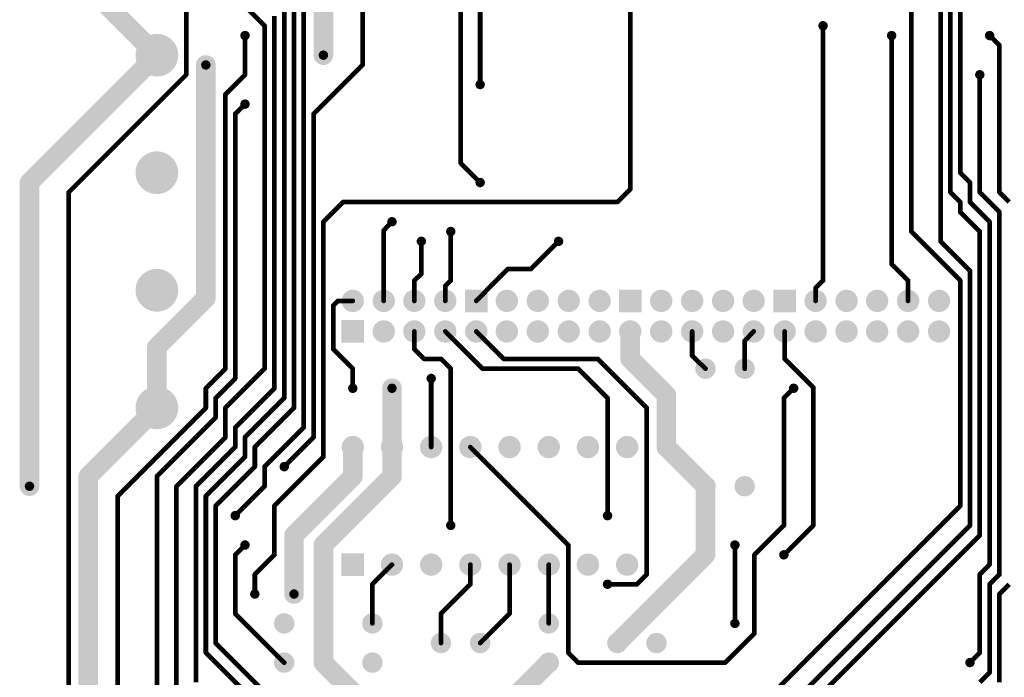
# Model space of a CAD drawing. Extents: x 0.24 to 7.39, y 0.21 to 4.62.
# Tile 2 of 11: x 0.3 to 2.81, y 1.18 to 2.86. Entities that reach past the tile are written whole.
import ezdxf

# ---------------------------------------------------------------- set-up
doc = ezdxf.new("R2010")
doc.units = 0

msp = doc.modelspace()

# ---------------------------------------------------------------- linework, layer by layer
at = {"layer": 'BOT'}
for points, const_width in [([(1.471, 2.696), (1.471, 3.346)], 0.012), ([(2.671, 3.296), (2.671, 2.421)], 0.012), ([(2.696, 3.271), (2.696, 2.471)], 0.012), ([(1.021, 1.821), (1.021, 3.246)], 0.012), ([(1.071, 3.196), (1.071, 2.771)], 0.05), ([(1.171, 2.746), (1.171, 3.158)], 0.012), ([(0.321, 3.096), (0.646, 2.771)], 0.05), ([(0.721, 2.721), (0.721, 3.121)], 0.012), ([(1.854, 2.429), (1.854, 3.046)], 0.012), ([(0.921, 2.846), (0.771, 2.996)], 0.012), ([(2.571, 2.996), (2.571, 2.321)], 0.012), ([(2.571, 2.996), (2.571, 2.321)], 0.012), ([(1.421, 2.496), (1.421, 2.971)], 0.012), ([(0.996, 2.921), (0.996, 1.871)], 0.012), ([(0.971, 2.896), (0.971, 1.896)], 0.012), ([(2.646, 2.296), (2.646, 2.896)], 0.012), ([(0.946, 2.871), (0.946, 1.921)], 0.012), ([(0.921, 1.971), (0.921, 2.846)], 0.012), ([(2.346, 2.196), (2.346, 2.846)], 0.012), ([(0.871, 2.821), (0.871, 2.721)], 0.012), ([(2.521, 2.238), (2.521, 2.821)], 0.012), ([(2.796, 2.796), (2.771, 2.821)], 0.012), ([(0.321, 2.446), (0.646, 2.771)], 0.05), ([(2.796, 2.421), (2.796, 2.796)], 0.012), ([(0.771, 2.746), (0.771, 2.151)], 0.05), ([(1.046, 2.621), (1.171, 2.746)], 0.012), ([(0.421, 2.421), (0.721, 2.721)], 0.012), ([(0.871, 2.721), (0.821, 2.671)], 0.012), ([(2.746, 2.421), (2.746, 2.721)], 0.012), ([(0.821, 2.671), (0.821, 1.971)], 0.012), ([(0.846, 2.621), (0.871, 2.646)], 0.012), ([(0.846, 1.946), (0.846, 2.621)], 0.012), ([(1.046, 1.796), (1.046, 2.621)], 0.012), ([(1.471, 2.446), (1.421, 2.496)], 0.012), ([(0.321, 1.671), (0.321, 2.446)], 0.05), ([(2.696, 2.471), (2.721, 2.446)], 0.012), ([(2.721, 2.446), (2.721, 2.396)], 0.012), ([(0.421, 0.646), (0.421, 2.421)], 0.012), ([(1.821, 2.396), (1.854, 2.429)], 0.012), ([(2.671, 2.421), (2.696, 2.396)], 0.012), ([(2.796, 2.371), (2.746, 2.421)], 0.012), ([(2.821, 2.396), (2.796, 2.421)], 0.012), ([(1.071, 2.346), (1.121, 2.396)], 0.012), ([(1.121, 2.396), (1.821, 2.396)], 0.012), ([(2.696, 2.396), (2.696, 2.371)], 0.012), ([(2.721, 2.396), (2.771, 2.346)], 0.012), ([(2.696, 2.371), (2.746, 2.321)], 0.012), ([(2.796, 1.446), (2.796, 2.371)], 0.012), ([(1.071, 1.746), (1.071, 2.346)], 0.012), ([(1.225, 2.324), (1.246, 2.346)], 0.012), ([(2.771, 2.346), (2.771, 1.471)], 0.012), ([(1.225, 2.144), (1.225, 2.324)], 0.012), ([(1.396, 2.196), (1.396, 2.321)], 0.012), ([(2.571, 2.321), (2.696, 2.196)], 0.012), ([(2.571, 2.321), (2.696, 2.196)], 0.012), ([(2.746, 2.321), (2.746, 1.546)], 0.012), ([(1.321, 2.296), (1.321, 2.213)], 0.012), ([(1.6, 2.225), (1.671, 2.296)], 0.012), ([(2.721, 2.221), (2.646, 2.296)], 0.012), ([(2.563, 2.196), (2.521, 2.238)], 0.012), ([(1.321, 2.213), (1.303, 2.196)], 0.012), ([(1.461, 2.144), (1.541, 2.225)], 0.012), ([(1.541, 2.225), (1.6, 2.225)], 0.012), ([(2.721, 1.571), (2.721, 2.221)], 0.012), ([(1.303, 2.196), (1.303, 2.144)], 0.012), ([(1.382, 2.182), (1.396, 2.196)], 0.012), ([(1.382, 2.144), (1.382, 2.182)], 0.012), ([(2.327, 2.177), (2.346, 2.196)], 0.012), ([(2.563, 2.144), (2.563, 2.196)], 0.012), ([(2.696, 2.196), (2.696, 1.621)], 0.012), ([(2.696, 2.196), (2.696, 1.621)], 0.012), ([(0.771, 2.151), (0.646, 2.026)], 0.05), ([(2.327, 2.144), (2.327, 2.177)], 0.012), ([(1.096, 2.132), (1.108, 2.144)], 0.012), ([(1.096, 2.021), (1.096, 2.132)], 0.012), ([(1.108, 2.144), (1.146, 2.144)], 0.012), ([(1.854, 2.066), (1.854, 1.996)], 0.05), ([(1.303, 2.021), (1.303, 2.066)], 0.012), ([(1.477, 1.971), (1.382, 2.066)], 0.012), ([(1.531, 1.996), (1.461, 2.066)], 0.012), ([(2.012, 2.004), (2.012, 2.066)], 0.012), ([(2.146, 2.042), (2.169, 2.066)], 0.012), ([(2.248, 2.066), (2.248, 1.996)], 0.012), ([(0.646, 2.026), (0.646, 1.871)], 0.05), ([(2.146, 1.971), (2.146, 2.042)], 0.012), ([(1.146, 1.971), (1.096, 2.021)], 0.012), ([(1.328, 1.996), (1.303, 2.021)], 0.012), ([(1.854, 1.996), (1.946, 1.904)], 0.05), ([(1.371, 1.996), (1.328, 1.996)], 0.012), ([(1.396, 1.971), (1.371, 1.996)], 0.012), ([(1.771, 1.996), (1.531, 1.996)], 0.012), ([(1.896, 1.871), (1.771, 1.996)], 0.012), ([(2.046, 1.971), (2.012, 2.004)], 0.012), ([(2.248, 1.996), (2.321, 1.923)], 0.012), ([(0.821, 1.971), (0.771, 1.921)], 0.012), ([(0.821, 1.871), (0.921, 1.971)], 0.012), ([(1.146, 1.921), (1.146, 1.971)], 0.012), ([(1.396, 1.571), (1.396, 1.971)], 0.012), ([(1.721, 1.971), (1.477, 1.971)], 0.012), ([(1.796, 1.896), (1.721, 1.971)], 0.012), ([(0.796, 1.896), (0.846, 1.946)], 0.012), ([(1.246, 1.771), (1.246, 1.921)], 0.05), ([(1.346, 1.946), (1.346, 1.771)], 0.012), ([(0.771, 1.921), (0.771, 1.871)], 0.012), ([(0.946, 1.921), (0.846, 1.821)], 0.012), ([(1.946, 1.904), (1.946, 1.771)], 0.05), ([(2.271, 1.921), (2.246, 1.896)], 0.012), ([(2.321, 1.923), (2.321, 1.571)], 0.012), ([(0.646, 1.871), (0.471, 1.696)], 0.05), ([(0.796, 1.846), (0.796, 1.896)], 0.012), ([(0.971, 1.896), (0.871, 1.796)], 0.012), ([(1.796, 1.596), (1.796, 1.896)], 0.012), ([(2.246, 1.896), (2.246, 1.571)], 0.012), ([(0.771, 1.871), (0.546, 1.646)], 0.012), ([(0.821, 1.796), (0.821, 1.871)], 0.012), ([(0.996, 1.871), (0.896, 1.771)], 0.012), ([(1.896, 1.446), (1.896, 1.871)], 0.012), ([(0.646, 1.696), (0.796, 1.846)], 0.012), ([(0.846, 1.821), (0.846, 1.771)], 0.012), ([(0.921, 1.721), (1.021, 1.821)], 0.012), ([(0.696, 1.671), (0.821, 1.796)], 0.012), ([(0.871, 1.796), (0.871, 1.746)], 0.012), ([(0.971, 1.721), (1.046, 1.796)], 0.012), ([(1.146, 1.696), (1.146, 1.771)], 0.05), ([(1.246, 1.771), (1.246, 1.696)], 0.05), ([(1.946, 1.771), (2.046, 1.671)], 0.05), ([(0.846, 1.771), (0.746, 1.671)], 0.012), ([(0.896, 1.771), (0.896, 1.721)], 0.012), ([(1.696, 1.521), (1.446, 1.771)], 0.012), ([(0.871, 1.746), (0.771, 1.646)], 0.012), ([(0.946, 1.621), (1.071, 1.746)], 0.012), ([(0.471, 1.696), (0.471, 0.571)], 0.05), ([(0.896, 1.721), (0.796, 1.621)], 0.012), ([(0.921, 1.671), (0.921, 1.721)], 0.012), ([(0.996, 1.546), (1.146, 1.696)], 0.05), ([(1.246, 1.696), (1.071, 1.521)], 0.05), ([(0.646, 1.071), (0.646, 1.696)], 0.012), ([(2.046, 1.496), (2.046, 1.671)], 0.05), ([(0.696, 0.346), (0.696, 1.671)], 0.012), ([(0.746, 1.671), (0.746, 1.171)], 0.012), ([(0.846, 1.596), (0.921, 1.671)], 0.012), ([(0.546, 1.646), (0.546, 1.071)], 0.012), ([(0.771, 1.646), (0.771, 1.246)], 0.012), ([(0.796, 1.621), (0.796, 1.271)], 0.012), ([(0.946, 1.496), (0.946, 1.621)], 0.012), ([(2.696, 1.621), (2.146, 1.071)], 0.012), ([(2.696, 1.621), (2.146, 1.071)], 0.012), ([(0.996, 1.396), (0.996, 1.546)], 0.05), ([(2.246, 1.571), (2.171, 1.496)], 0.012), ([(2.321, 1.571), (2.246, 1.496)], 0.012), ([(2.271, 1.121), (2.721, 1.571)], 0.012), ([(1.071, 1.521), (1.071, 1.221)], 0.05), ([(2.746, 1.546), (2.296, 1.096)], 0.012), ([(0.846, 1.496), (0.871, 1.521)], 0.012), ([(1.696, 1.246), (1.696, 1.521)], 0.012), ([(1.821, 1.271), (2.046, 1.496)], 0.05), ([(2.121, 1.321), (2.121, 1.521)], 0.012), ([(0.846, 1.346), (0.846, 1.496)], 0.012), ([(0.896, 1.446), (0.946, 1.496)], 0.012), ([(2.171, 1.496), (2.171, 1.296)], 0.012), ([(1.196, 1.421), (1.246, 1.471)], 0.012), ([(1.446, 1.471), (1.446, 1.421)], 0.012), ([(1.546, 1.346), (1.546, 1.471)], 0.012), ([(1.646, 1.321), (1.646, 1.471)], 0.012), ([(2.771, 1.471), (2.746, 1.446)], 0.012), ([(0.896, 1.396), (0.896, 1.446)], 0.012), ([(1.871, 1.421), (1.896, 1.446)], 0.012), ([(2.746, 1.446), (2.746, 1.246)], 0.012), ([(2.771, 1.421), (2.796, 1.446)], 0.012), ([(1.196, 1.321), (1.196, 1.421)], 0.012), ([(1.446, 1.421), (1.371, 1.346)], 0.012), ([(1.796, 1.421), (1.871, 1.421)], 0.012), ([(2.771, 1.196), (2.771, 1.421)], 0.012), ([(2.796, 1.396), (2.821, 1.421)], 0.012), ([(2.796, 1.171), (2.796, 1.396)], 0.012), ([(0.971, 1.221), (0.846, 1.346)], 0.012), ([(1.371, 1.346), (1.371, 1.271)], 0.012), ([(1.471, 1.271), (1.546, 1.346)], 0.012), ([(2.171, 1.296), (2.096, 1.221)], 0.012), ([(0.796, 1.271), (0.921, 1.146)], 0.012), ([(0.771, 1.246), (0.896, 1.121)], 0.012), ([(1.071, 1.221), (1.146, 1.146)], 0.05), ([(1.571, 1.146), (1.646, 1.221)], 0.05), ([(1.721, 1.221), (1.696, 1.246)], 0.012), ([(2.746, 1.246), (2.721, 1.221)], 0.012), ([(2.096, 1.221), (1.721, 1.221)], 0.012), ([(2.746, 1.171), (2.771, 1.196)], 0.012)]:
    msp.add_lwpolyline(points, dxfattribs=dict(at, const_width=const_width))
for points, const_width in [([(0.918, 2.846, 1), (0.924, 2.846, 1)], 0.006), ([(0.918, 2.846, 1), (0.924, 2.846, 1)], 0.006), ([(2.34, 2.846, 1), (2.352, 2.846, 1)], 0.012), ([(2.343, 2.846, 1), (2.349, 2.846, 1)], 0.006), ([(0.619, 2.771, 1), (0.673, 2.771, 1)], 0.055), ([(0.865, 2.821, 1), (0.877, 2.821, 1)], 0.012), ([(0.868, 2.821, 1), (0.874, 2.821, 1)], 0.006), ([(2.515, 2.821, 1), (2.527, 2.821, 1)], 0.012), ([(2.518, 2.821, 1), (2.524, 2.821, 1)], 0.006), ([(2.765, 2.821, 1), (2.777, 2.821, 1)], 0.012), ([(2.768, 2.821, 1), (2.774, 2.821, 1)], 0.006), ([(0.6335, 2.771, 1), (0.6585, 2.771, 1)], 0.025), ([(0.6335, 2.771, 1), (0.6585, 2.771, 1)], 0.025), ([(1.0585, 2.771, 1), (1.0835, 2.771, 1)], 0.025), ([(2.793, 2.796, 1), (2.799, 2.796, 1)], 0.006), ([(2.793, 2.796, 1), (2.799, 2.796, 1)], 0.006), ([(0.7585, 2.746, 1), (0.7835, 2.746, 1)], 0.025), ([(1.065, 2.771, 1), (1.077, 2.771, 1)], 0.012), ([(0.765, 2.746, 1), (0.777, 2.746, 1)], 0.012), ([(1.168, 2.746, 1), (1.174, 2.746, 1)], 0.006), ([(1.168, 2.746, 1), (1.174, 2.746, 1)], 0.006), ([(0.718, 2.721, 1), (0.724, 2.721, 1)], 0.006), ([(0.718, 2.721, 1), (0.724, 2.721, 1)], 0.006), ([(0.868, 2.721, 1), (0.874, 2.721, 1)], 0.006), ([(0.868, 2.721, 1), (0.874, 2.721, 1)], 0.006), ([(2.74, 2.721, 1), (2.752, 2.721, 1)], 0.012), ([(2.743, 2.721, 1), (2.749, 2.721, 1)], 0.006), ([(1.465, 2.696, 1), (1.477, 2.696, 1)], 0.012), ([(1.468, 2.696, 1), (1.474, 2.696, 1)], 0.006), ([(0.818, 2.671, 1), (0.824, 2.671, 1)], 0.006), ([(0.818, 2.671, 1), (0.824, 2.671, 1)], 0.006), ([(0.865, 2.646, 1), (0.877, 2.646, 1)], 0.012), ([(0.868, 2.646, 1), (0.874, 2.646, 1)], 0.006), ([(0.843, 2.621, 1), (0.849, 2.621, 1)], 0.006), ([(0.843, 2.621, 1), (0.849, 2.621, 1)], 0.006), ([(1.043, 2.621, 1), (1.049, 2.621, 1)], 0.006), ([(1.043, 2.621, 1), (1.049, 2.621, 1)], 0.006), ([(0.619, 2.471, 1), (0.673, 2.471, 1)], 0.055), ([(1.418, 2.496, 1), (1.424, 2.496, 1)], 0.006), ([(1.418, 2.496, 1), (1.424, 2.496, 1)], 0.006), ([(0.3085, 2.446, 1), (0.3335, 2.446, 1)], 0.025), ([(0.3085, 2.446, 1), (0.3335, 2.446, 1)], 0.025), ([(2.693, 2.471, 1), (2.699, 2.471, 1)], 0.006), ([(2.693, 2.471, 1), (2.699, 2.471, 1)], 0.006), ([(1.465, 2.446, 1), (1.477, 2.446, 1)], 0.012), ([(1.468, 2.446, 1), (1.474, 2.446, 1)], 0.006), ([(2.718, 2.446, 1), (2.724, 2.446, 1)], 0.006), ([(2.718, 2.446, 1), (2.724, 2.446, 1)], 0.006), ([(0.418, 2.421, 1), (0.424, 2.421, 1)], 0.006), ([(0.418, 2.421, 1), (0.424, 2.421, 1)], 0.006), ([(1.851, 2.429, 1), (1.857, 2.429, 1)], 0.006), ([(1.851, 2.429, 1), (1.857, 2.429, 1)], 0.006), ([(2.668, 2.421, 1), (2.674, 2.421, 1)], 0.006), ([(2.668, 2.421, 1), (2.674, 2.421, 1)], 0.006), ([(2.743, 2.421, 1), (2.749, 2.421, 1)], 0.006), ([(2.743, 2.421, 1), (2.749, 2.421, 1)], 0.006), ([(2.793, 2.421, 1), (2.799, 2.421, 1)], 0.006), ([(2.793, 2.421, 1), (2.799, 2.421, 1)], 0.006), ([(1.118, 2.396, 1), (1.124, 2.396, 1)], 0.006), ([(1.118, 2.396, 1), (1.124, 2.396, 1)], 0.006), ([(1.818, 2.396, 1), (1.824, 2.396, 1)], 0.006), ([(1.818, 2.396, 1), (1.824, 2.396, 1)], 0.006), ([(2.693, 2.396, 1), (2.699, 2.396, 1)], 0.006), ([(2.693, 2.396, 1), (2.699, 2.396, 1)], 0.006), ([(2.718, 2.396, 1), (2.724, 2.396, 1)], 0.006), ([(2.718, 2.396, 1), (2.724, 2.396, 1)], 0.006), ([(2.693, 2.371, 1), (2.699, 2.371, 1)], 0.006), ([(2.693, 2.371, 1), (2.699, 2.371, 1)], 0.006), ([(2.793, 2.371, 1), (2.799, 2.371, 1)], 0.006), ([(2.793, 2.371, 1), (2.799, 2.371, 1)], 0.006), ([(1.068, 2.346, 1), (1.074, 2.346, 1)], 0.006), ([(1.068, 2.346, 1), (1.074, 2.346, 1)], 0.006), ([(1.24, 2.346, 1), (1.252, 2.346, 1)], 0.012), ([(1.243, 2.346, 1), (1.249, 2.346, 1)], 0.006), ([(2.768, 2.346, 1), (2.774, 2.346, 1)], 0.006), ([(2.768, 2.346, 1), (2.774, 2.346, 1)], 0.006), ([(1.222, 2.324, 1), (1.228, 2.324, 1)], 0.006), ([(1.222, 2.324, 1), (1.228, 2.324, 1)], 0.006), ([(1.39, 2.321, 1), (1.402, 2.321, 1)], 0.012), ([(1.393, 2.321, 1), (1.399, 2.321, 1)], 0.006), ([(2.568, 2.321, 1), (2.574, 2.321, 1)], 0.006), ([(2.568, 2.321, 1), (2.574, 2.321, 1)], 0.006), ([(2.568, 2.321, 1), (2.574, 2.321, 1)], 0.006), ([(2.568, 2.321, 1), (2.574, 2.321, 1)], 0.006), ([(2.743, 2.321, 1), (2.749, 2.321, 1)], 0.006), ([(2.743, 2.321, 1), (2.749, 2.321, 1)], 0.006), ([(1.315, 2.296, 1), (1.327, 2.296, 1)], 0.012), ([(1.318, 2.296, 1), (1.324, 2.296, 1)], 0.006), ([(1.665, 2.296, 1), (1.677, 2.296, 1)], 0.012), ([(1.668, 2.296, 1), (1.674, 2.296, 1)], 0.006), ([(2.643, 2.296, 1), (2.649, 2.296, 1)], 0.006), ([(2.643, 2.296, 1), (2.649, 2.296, 1)], 0.006), ([(2.518, 2.238, 1), (2.524, 2.238, 1)], 0.006), ([(2.518, 2.238, 1), (2.524, 2.238, 1)], 0.006), ([(0.619, 2.171, 1), (0.673, 2.171, 1)], 0.055), ([(1.318, 2.213, 1), (1.324, 2.213, 1)], 0.006), ([(1.318, 2.213, 1), (1.324, 2.213, 1)], 0.006), ([(1.538, 2.225, 1), (1.544, 2.225, 1)], 0.006), ([(1.538, 2.225, 1), (1.544, 2.225, 1)], 0.006), ([(1.597, 2.225, 1), (1.603, 2.225, 1)], 0.006), ([(1.597, 2.225, 1), (1.603, 2.225, 1)], 0.006), ([(2.718, 2.221, 1), (2.724, 2.221, 1)], 0.006), ([(2.718, 2.221, 1), (2.724, 2.221, 1)], 0.006), ([(1.3, 2.196, 1), (1.306, 2.196, 1)], 0.006), ([(1.3, 2.196, 1), (1.306, 2.196, 1)], 0.006), ([(1.379, 2.182, 1), (1.385, 2.182, 1)], 0.006), ([(1.379, 2.182, 1), (1.385, 2.182, 1)], 0.006), ([(1.393, 2.196, 1), (1.399, 2.196, 1)], 0.006), ([(1.393, 2.196, 1), (1.399, 2.196, 1)], 0.006), ([(2.343, 2.196, 1), (2.349, 2.196, 1)], 0.006), ([(2.343, 2.196, 1), (2.349, 2.196, 1)], 0.006), ([(2.56, 2.196, 1), (2.566, 2.196, 1)], 0.006), ([(2.56, 2.196, 1), (2.566, 2.196, 1)], 0.006), ([(2.693, 2.196, 1), (2.699, 2.196, 1)], 0.006), ([(2.693, 2.196, 1), (2.699, 2.196, 1)], 0.006), ([(2.693, 2.196, 1), (2.699, 2.196, 1)], 0.006), ([(2.693, 2.196, 1), (2.699, 2.196, 1)], 0.006), ([(0.7585, 2.151, 1), (0.7835, 2.151, 1)], 0.025), ([(0.7585, 2.151, 1), (0.7835, 2.151, 1)], 0.025), ([(1.132, 2.144, 1), (1.16, 2.144, 1)], 0.029), ([(1.211, 2.144, 1), (1.239, 2.144, 1)], 0.029), ([(1.289, 2.144, 1), (1.317, 2.144, 1)], 0.029), ([(1.368, 2.144, 1), (1.396, 2.144, 1)], 0.029), ([(1.525, 2.144, 1), (1.553, 2.144, 1)], 0.029), ([(1.604, 2.144, 1), (1.632, 2.144, 1)], 0.029), ([(1.683, 2.144, 1), (1.711, 2.144, 1)], 0.029), ([(1.762, 2.144, 1), (1.79, 2.144, 1)], 0.029), ([(1.919, 2.144, 1), (1.947, 2.144, 1)], 0.029), ([(1.998, 2.144, 1), (2.026, 2.144, 1)], 0.029), ([(2.077, 2.144, 1), (2.105, 2.144, 1)], 0.029), ([(2.155, 2.144, 1), (2.183, 2.144, 1)], 0.029), ([(2.313, 2.144, 1), (2.341, 2.144, 1)], 0.029), ([(2.324, 2.177, 1), (2.33, 2.177, 1)], 0.006), ([(2.324, 2.177, 1), (2.33, 2.177, 1)], 0.006), ([(2.392, 2.144, 1), (2.42, 2.144, 1)], 0.029), ([(2.47, 2.144, 1), (2.498, 2.144, 1)], 0.029), ([(2.549, 2.144, 1), (2.577, 2.144, 1)], 0.029), ([(2.628, 2.144, 1), (2.656, 2.144, 1)], 0.029), ([(1.093, 2.132, 1), (1.099, 2.132, 1)], 0.006), ([(1.093, 2.132, 1), (1.099, 2.132, 1)], 0.006), ([(1.105, 2.144, 1), (1.111, 2.144, 1)], 0.006), ([(1.105, 2.144, 1), (1.111, 2.144, 1)], 0.006), ([(1.143, 2.144, 1), (1.149, 2.144, 1)], 0.006), ([(1.222, 2.144, 1), (1.228, 2.144, 1)], 0.006), ([(1.3, 2.144, 1), (1.306, 2.144, 1)], 0.006), ([(1.379, 2.144, 1), (1.385, 2.144, 1)], 0.006), ([(1.458, 2.144, 1), (1.464, 2.144, 1)], 0.006), ([(2.324, 2.144, 1), (2.33, 2.144, 1)], 0.006), ([(2.56, 2.144, 1), (2.566, 2.144, 1)], 0.006), ([(1.211, 2.066, 1), (1.239, 2.066, 1)], 0.029), ([(1.289, 2.066, 1), (1.317, 2.066, 1)], 0.029), ([(1.368, 2.066, 1), (1.396, 2.066, 1)], 0.029), ([(1.447, 2.066, 1), (1.475, 2.066, 1)], 0.029), ([(1.525, 2.066, 1), (1.553, 2.066, 1)], 0.029), ([(1.604, 2.066, 1), (1.632, 2.066, 1)], 0.029), ([(1.683, 2.066, 1), (1.711, 2.066, 1)], 0.029), ([(1.762, 2.066, 1), (1.79, 2.066, 1)], 0.029), ([(1.84, 2.066, 1), (1.868, 2.066, 1)], 0.029), ([(1.8415, 2.066, 1), (1.8665, 2.066, 1)], 0.025), ([(1.919, 2.066, 1), (1.947, 2.066, 1)], 0.029), ([(1.998, 2.066, 1), (2.026, 2.066, 1)], 0.029), ([(2.077, 2.066, 1), (2.105, 2.066, 1)], 0.029), ([(2.155, 2.066, 1), (2.183, 2.066, 1)], 0.029), ([(2.234, 2.066, 1), (2.262, 2.066, 1)], 0.029), ([(2.313, 2.066, 1), (2.341, 2.066, 1)], 0.029), ([(2.392, 2.066, 1), (2.42, 2.066, 1)], 0.029), ([(2.47, 2.066, 1), (2.498, 2.066, 1)], 0.029), ([(2.549, 2.066, 1), (2.577, 2.066, 1)], 0.029), ([(2.628, 2.066, 1), (2.656, 2.066, 1)], 0.029), ([(1.3, 2.066, 1), (1.306, 2.066, 1)], 0.006), ([(1.379, 2.066, 1), (1.385, 2.066, 1)], 0.006), ([(1.458, 2.066, 1), (1.464, 2.066, 1)], 0.006), ([(2.009, 2.066, 1), (2.015, 2.066, 1)], 0.006), ([(2.166, 2.066, 1), (2.172, 2.066, 1)], 0.006), ([(2.245, 2.066, 1), (2.251, 2.066, 1)], 0.006), ([(0.6335, 2.026, 1), (0.6585, 2.026, 1)], 0.025), ([(0.6335, 2.026, 1), (0.6585, 2.026, 1)], 0.025), ([(2.143, 2.042, 1), (2.149, 2.042, 1)], 0.006), ([(2.143, 2.042, 1), (2.149, 2.042, 1)], 0.006), ([(1.093, 2.021, 1), (1.099, 2.021, 1)], 0.006), ([(1.093, 2.021, 1), (1.099, 2.021, 1)], 0.006), ([(1.3, 2.021, 1), (1.306, 2.021, 1)], 0.006), ([(1.3, 2.021, 1), (1.306, 2.021, 1)], 0.006), ([(1.8415, 1.996, 1), (1.8665, 1.996, 1)], 0.025), ([(1.8415, 1.996, 1), (1.8665, 1.996, 1)], 0.025), ([(2.009, 2.004, 1), (2.015, 2.004, 1)], 0.006), ([(2.009, 2.004, 1), (2.015, 2.004, 1)], 0.006), ([(1.325, 1.996, 1), (1.331, 1.996, 1)], 0.006), ([(1.325, 1.996, 1), (1.331, 1.996, 1)], 0.006), ([(1.368, 1.996, 1), (1.374, 1.996, 1)], 0.006), ([(1.368, 1.996, 1), (1.374, 1.996, 1)], 0.006), ([(1.528, 1.996, 1), (1.534, 1.996, 1)], 0.006), ([(1.528, 1.996, 1), (1.534, 1.996, 1)], 0.006), ([(1.768, 1.996, 1), (1.774, 1.996, 1)], 0.006), ([(1.768, 1.996, 1), (1.774, 1.996, 1)], 0.006), ([(2.033, 1.971, 1), (2.059, 1.971, 1)], 0.026), ([(2.133, 1.971, 1), (2.159, 1.971, 1)], 0.026), ([(2.245, 1.996, 1), (2.251, 1.996, 1)], 0.006), ([(2.245, 1.996, 1), (2.251, 1.996, 1)], 0.006), ([(0.818, 1.971, 1), (0.824, 1.971, 1)], 0.006), ([(0.818, 1.971, 1), (0.824, 1.971, 1)], 0.006), ([(0.918, 1.971, 1), (0.924, 1.971, 1)], 0.006), ([(0.918, 1.971, 1), (0.924, 1.971, 1)], 0.006), ([(1.143, 1.971, 1), (1.149, 1.971, 1)], 0.006), ([(1.143, 1.971, 1), (1.149, 1.971, 1)], 0.006), ([(1.393, 1.971, 1), (1.399, 1.971, 1)], 0.006), ([(1.393, 1.971, 1), (1.399, 1.971, 1)], 0.006), ([(1.474, 1.971, 1), (1.48, 1.971, 1)], 0.006), ([(1.474, 1.971, 1), (1.48, 1.971, 1)], 0.006), ([(1.718, 1.971, 1), (1.724, 1.971, 1)], 0.006), ([(1.718, 1.971, 1), (1.724, 1.971, 1)], 0.006), ([(2.043, 1.971, 1), (2.049, 1.971, 1)], 0.006), ([(2.143, 1.971, 1), (2.149, 1.971, 1)], 0.006), ([(0.843, 1.946, 1), (0.849, 1.946, 1)], 0.006), ([(0.843, 1.946, 1), (0.849, 1.946, 1)], 0.006), ([(1.2335, 1.921, 1), (1.2585, 1.921, 1)], 0.025), ([(1.34, 1.946, 1), (1.352, 1.946, 1)], 0.012), ([(1.343, 1.946, 1), (1.349, 1.946, 1)], 0.006), ([(0.619, 1.871, 1), (0.673, 1.871, 1)], 0.055), ([(0.768, 1.921, 1), (0.774, 1.921, 1)], 0.006), ([(0.768, 1.921, 1), (0.774, 1.921, 1)], 0.006), ([(0.943, 1.921, 1), (0.949, 1.921, 1)], 0.006), ([(0.943, 1.921, 1), (0.949, 1.921, 1)], 0.006), ([(1.14, 1.921, 1), (1.152, 1.921, 1)], 0.012), ([(1.143, 1.921, 1), (1.149, 1.921, 1)], 0.006), ([(1.24, 1.921, 1), (1.252, 1.921, 1)], 0.012), ([(1.9335, 1.904, 1), (1.9585, 1.904, 1)], 0.025), ([(1.9335, 1.904, 1), (1.9585, 1.904, 1)], 0.025), ([(2.265, 1.921, 1), (2.277, 1.921, 1)], 0.012), ([(2.268, 1.921, 1), (2.274, 1.921, 1)], 0.006), ([(2.318, 1.923, 1), (2.324, 1.923, 1)], 0.006), ([(2.318, 1.923, 1), (2.324, 1.923, 1)], 0.006), ([(0.6335, 1.871, 1), (0.6585, 1.871, 1)], 0.025), ([(0.6335, 1.871, 1), (0.6585, 1.871, 1)], 0.025), ([(0.793, 1.896, 1), (0.799, 1.896, 1)], 0.006), ([(0.793, 1.896, 1), (0.799, 1.896, 1)], 0.006), ([(0.968, 1.896, 1), (0.974, 1.896, 1)], 0.006), ([(0.968, 1.896, 1), (0.974, 1.896, 1)], 0.006), ([(1.793, 1.896, 1), (1.799, 1.896, 1)], 0.006), ([(1.793, 1.896, 1), (1.799, 1.896, 1)], 0.006), ([(2.243, 1.896, 1), (2.249, 1.896, 1)], 0.006), ([(2.243, 1.896, 1), (2.249, 1.896, 1)], 0.006), ([(0.768, 1.871, 1), (0.774, 1.871, 1)], 0.006), ([(0.768, 1.871, 1), (0.774, 1.871, 1)], 0.006), ([(0.818, 1.871, 1), (0.824, 1.871, 1)], 0.006), ([(0.818, 1.871, 1), (0.824, 1.871, 1)], 0.006), ([(0.993, 1.871, 1), (0.999, 1.871, 1)], 0.006), ([(0.993, 1.871, 1), (0.999, 1.871, 1)], 0.006), ([(1.893, 1.871, 1), (1.899, 1.871, 1)], 0.006), ([(1.893, 1.871, 1), (1.899, 1.871, 1)], 0.006), ([(0.793, 1.846, 1), (0.799, 1.846, 1)], 0.006), ([(0.793, 1.846, 1), (0.799, 1.846, 1)], 0.006), ([(0.843, 1.821, 1), (0.849, 1.821, 1)], 0.006), ([(0.843, 1.821, 1), (0.849, 1.821, 1)], 0.006), ([(1.018, 1.821, 1), (1.024, 1.821, 1)], 0.006), ([(1.018, 1.821, 1), (1.024, 1.821, 1)], 0.006), ([(0.818, 1.796, 1), (0.824, 1.796, 1)], 0.006), ([(0.818, 1.796, 1), (0.824, 1.796, 1)], 0.006), ([(0.868, 1.796, 1), (0.874, 1.796, 1)], 0.006), ([(0.868, 1.796, 1), (0.874, 1.796, 1)], 0.006), ([(1.043, 1.796, 1), (1.049, 1.796, 1)], 0.006), ([(1.043, 1.796, 1), (1.049, 1.796, 1)], 0.006), ([(1.132, 1.771, 1), (1.16, 1.771, 1)], 0.029), ([(1.1335, 1.771, 1), (1.1585, 1.771, 1)], 0.025), ([(1.232, 1.771, 1), (1.26, 1.771, 1)], 0.029), ([(1.2335, 1.771, 1), (1.2585, 1.771, 1)], 0.025), ([(1.2335, 1.771, 1), (1.2585, 1.771, 1)], 0.025), ([(1.332, 1.771, 1), (1.36, 1.771, 1)], 0.029), ([(1.432, 1.771, 1), (1.46, 1.771, 1)], 0.029), ([(1.532, 1.771, 1), (1.56, 1.771, 1)], 0.029), ([(1.632, 1.771, 1), (1.66, 1.771, 1)], 0.029), ([(1.732, 1.771, 1), (1.76, 1.771, 1)], 0.029), ([(1.832, 1.771, 1), (1.86, 1.771, 1)], 0.029), ([(1.9335, 1.771, 1), (1.9585, 1.771, 1)], 0.025), ([(1.9335, 1.771, 1), (1.9585, 1.771, 1)], 0.025), ([(0.843, 1.771, 1), (0.849, 1.771, 1)], 0.006), ([(0.843, 1.771, 1), (0.849, 1.771, 1)], 0.006), ([(0.893, 1.771, 1), (0.899, 1.771, 1)], 0.006), ([(0.893, 1.771, 1), (0.899, 1.771, 1)], 0.006), ([(1.343, 1.771, 1), (1.349, 1.771, 1)], 0.006), ([(1.443, 1.771, 1), (1.449, 1.771, 1)], 0.006), ([(0.868, 1.746, 1), (0.874, 1.746, 1)], 0.006), ([(0.868, 1.746, 1), (0.874, 1.746, 1)], 0.006), ([(1.068, 1.746, 1), (1.074, 1.746, 1)], 0.006), ([(1.068, 1.746, 1), (1.074, 1.746, 1)], 0.006), ([(0.4585, 1.696, 1), (0.4835, 1.696, 1)], 0.025), ([(0.4585, 1.696, 1), (0.4835, 1.696, 1)], 0.025), ([(0.893, 1.721, 1), (0.899, 1.721, 1)], 0.006), ([(0.893, 1.721, 1), (0.899, 1.721, 1)], 0.006), ([(0.918, 1.721, 1), (0.924, 1.721, 1)], 0.006), ([(0.918, 1.721, 1), (0.924, 1.721, 1)], 0.006), ([(0.965, 1.721, 1), (0.977, 1.721, 1)], 0.012), ([(0.968, 1.721, 1), (0.974, 1.721, 1)], 0.006), ([(1.1335, 1.696, 1), (1.1585, 1.696, 1)], 0.025), ([(1.1335, 1.696, 1), (1.1585, 1.696, 1)], 0.025), ([(1.2335, 1.696, 1), (1.2585, 1.696, 1)], 0.025), ([(1.2335, 1.696, 1), (1.2585, 1.696, 1)], 0.025), ([(0.3085, 1.671, 1), (0.3335, 1.671, 1)], 0.025), ([(0.643, 1.696, 1), (0.649, 1.696, 1)], 0.006), ([(0.643, 1.696, 1), (0.649, 1.696, 1)], 0.006), ([(2.033, 1.671, 1), (2.059, 1.671, 1)], 0.026), ([(2.0335, 1.671, 1), (2.0585, 1.671, 1)], 0.025), ([(2.0335, 1.671, 1), (2.0585, 1.671, 1)], 0.025), ([(2.133, 1.671, 1), (2.159, 1.671, 1)], 0.026), ([(0.315, 1.671, 1), (0.327, 1.671, 1)], 0.012), ([(0.693, 1.671, 1), (0.699, 1.671, 1)], 0.006), ([(0.693, 1.671, 1), (0.699, 1.671, 1)], 0.006), ([(0.743, 1.671, 1), (0.749, 1.671, 1)], 0.006), ([(0.743, 1.671, 1), (0.749, 1.671, 1)], 0.006), ([(0.918, 1.671, 1), (0.924, 1.671, 1)], 0.006), ([(0.918, 1.671, 1), (0.924, 1.671, 1)], 0.006), ([(0.543, 1.646, 1), (0.549, 1.646, 1)], 0.006), ([(0.543, 1.646, 1), (0.549, 1.646, 1)], 0.006), ([(0.768, 1.646, 1), (0.774, 1.646, 1)], 0.006), ([(0.768, 1.646, 1), (0.774, 1.646, 1)], 0.006), ([(0.793, 1.621, 1), (0.799, 1.621, 1)], 0.006), ([(0.793, 1.621, 1), (0.799, 1.621, 1)], 0.006), ([(0.84, 1.596, 1), (0.852, 1.596, 1)], 0.012), ([(0.943, 1.621, 1), (0.949, 1.621, 1)], 0.006), ([(0.943, 1.621, 1), (0.949, 1.621, 1)], 0.006), ([(1.79, 1.596, 1), (1.802, 1.596, 1)], 0.012), ([(2.693, 1.621, 1), (2.699, 1.621, 1)], 0.006), ([(2.693, 1.621, 1), (2.699, 1.621, 1)], 0.006), ([(2.693, 1.621, 1), (2.699, 1.621, 1)], 0.006), ([(2.693, 1.621, 1), (2.699, 1.621, 1)], 0.006), ([(0.843, 1.596, 1), (0.849, 1.596, 1)], 0.006), ([(1.39, 1.571, 1), (1.402, 1.571, 1)], 0.012), ([(1.793, 1.596, 1), (1.799, 1.596, 1)], 0.006), ([(0.9835, 1.546, 1), (1.0085, 1.546, 1)], 0.025), ([(0.9835, 1.546, 1), (1.0085, 1.546, 1)], 0.025), ([(1.393, 1.571, 1), (1.399, 1.571, 1)], 0.006), ([(2.243, 1.571, 1), (2.249, 1.571, 1)], 0.006), ([(2.243, 1.571, 1), (2.249, 1.571, 1)], 0.006), ([(2.318, 1.571, 1), (2.324, 1.571, 1)], 0.006), ([(2.318, 1.571, 1), (2.324, 1.571, 1)], 0.006), ([(2.718, 1.571, 1), (2.724, 1.571, 1)], 0.006), ([(2.718, 1.571, 1), (2.724, 1.571, 1)], 0.006), ([(0.865, 1.521, 1), (0.877, 1.521, 1)], 0.012), ([(1.0585, 1.521, 1), (1.0835, 1.521, 1)], 0.025), ([(1.0585, 1.521, 1), (1.0835, 1.521, 1)], 0.025), ([(2.115, 1.521, 1), (2.127, 1.521, 1)], 0.012), ([(2.743, 1.546, 1), (2.749, 1.546, 1)], 0.006), ([(2.743, 1.546, 1), (2.749, 1.546, 1)], 0.006), ([(0.868, 1.521, 1), (0.874, 1.521, 1)], 0.006), ([(1.693, 1.521, 1), (1.699, 1.521, 1)], 0.006), ([(1.693, 1.521, 1), (1.699, 1.521, 1)], 0.006), ([(2.0335, 1.496, 1), (2.0585, 1.496, 1)], 0.025), ([(2.0335, 1.496, 1), (2.0585, 1.496, 1)], 0.025), ([(2.118, 1.521, 1), (2.124, 1.521, 1)], 0.006), ([(2.24, 1.496, 1), (2.252, 1.496, 1)], 0.012), ([(0.843, 1.496, 1), (0.849, 1.496, 1)], 0.006), ([(0.843, 1.496, 1), (0.849, 1.496, 1)], 0.006), ([(0.943, 1.496, 1), (0.949, 1.496, 1)], 0.006), ([(0.943, 1.496, 1), (0.949, 1.496, 1)], 0.006), ([(1.232, 1.471, 1), (1.26, 1.471, 1)], 0.029), ([(1.332, 1.471, 1), (1.36, 1.471, 1)], 0.029), ([(1.432, 1.471, 1), (1.46, 1.471, 1)], 0.029), ([(1.532, 1.471, 1), (1.56, 1.471, 1)], 0.029), ([(1.632, 1.471, 1), (1.66, 1.471, 1)], 0.029), ([(1.732, 1.471, 1), (1.76, 1.471, 1)], 0.029), ([(1.832, 1.471, 1), (1.86, 1.471, 1)], 0.029), ([(2.168, 1.496, 1), (2.174, 1.496, 1)], 0.006), ([(2.168, 1.496, 1), (2.174, 1.496, 1)], 0.006), ([(2.243, 1.496, 1), (2.249, 1.496, 1)], 0.006), ([(1.243, 1.471, 1), (1.249, 1.471, 1)], 0.006), ([(1.443, 1.471, 1), (1.449, 1.471, 1)], 0.006), ([(1.543, 1.471, 1), (1.549, 1.471, 1)], 0.006), ([(1.643, 1.471, 1), (1.649, 1.471, 1)], 0.006), ([(2.768, 1.471, 1), (2.774, 1.471, 1)], 0.006), ([(2.768, 1.471, 1), (2.774, 1.471, 1)], 0.006), ([(0.893, 1.446, 1), (0.899, 1.446, 1)], 0.006), ([(0.893, 1.446, 1), (0.899, 1.446, 1)], 0.006), ([(1.79, 1.421, 1), (1.802, 1.421, 1)], 0.012), ([(1.893, 1.446, 1), (1.899, 1.446, 1)], 0.006), ([(1.893, 1.446, 1), (1.899, 1.446, 1)], 0.006), ([(2.743, 1.446, 1), (2.749, 1.446, 1)], 0.006), ([(2.743, 1.446, 1), (2.749, 1.446, 1)], 0.006), ([(2.793, 1.446, 1), (2.799, 1.446, 1)], 0.006), ([(2.793, 1.446, 1), (2.799, 1.446, 1)], 0.006), ([(0.89, 1.396, 1), (0.902, 1.396, 1)], 0.012), ([(0.9835, 1.396, 1), (1.0085, 1.396, 1)], 0.025), ([(0.99, 1.396, 1), (1.002, 1.396, 1)], 0.012), ([(1.193, 1.421, 1), (1.199, 1.421, 1)], 0.006), ([(1.193, 1.421, 1), (1.199, 1.421, 1)], 0.006), ([(1.443, 1.421, 1), (1.449, 1.421, 1)], 0.006), ([(1.443, 1.421, 1), (1.449, 1.421, 1)], 0.006), ([(1.793, 1.421, 1), (1.799, 1.421, 1)], 0.006), ([(1.868, 1.421, 1), (1.874, 1.421, 1)], 0.006), ([(1.868, 1.421, 1), (1.874, 1.421, 1)], 0.006), ([(2.768, 1.421, 1), (2.774, 1.421, 1)], 0.006), ([(2.768, 1.421, 1), (2.774, 1.421, 1)], 0.006), ([(0.893, 1.396, 1), (0.899, 1.396, 1)], 0.006), ([(2.793, 1.396, 1), (2.799, 1.396, 1)], 0.006), ([(2.793, 1.396, 1), (2.799, 1.396, 1)], 0.006), ([(0.843, 1.346, 1), (0.849, 1.346, 1)], 0.006), ([(0.843, 1.346, 1), (0.849, 1.346, 1)], 0.006), ([(0.958, 1.321, 1), (0.984, 1.321, 1)], 0.026), ([(1.183, 1.321, 1), (1.209, 1.321, 1)], 0.026), ([(1.368, 1.346, 1), (1.374, 1.346, 1)], 0.006), ([(1.368, 1.346, 1), (1.374, 1.346, 1)], 0.006), ([(1.543, 1.346, 1), (1.549, 1.346, 1)], 0.006), ([(1.543, 1.346, 1), (1.549, 1.346, 1)], 0.006), ([(1.633, 1.321, 1), (1.659, 1.321, 1)], 0.026), ([(2.115, 1.321, 1), (2.127, 1.321, 1)], 0.012), ([(1.193, 1.321, 1), (1.199, 1.321, 1)], 0.006), ([(1.643, 1.321, 1), (1.649, 1.321, 1)], 0.006), ([(2.118, 1.321, 1), (2.124, 1.321, 1)], 0.006), ([(1.358, 1.271, 1), (1.384, 1.271, 1)], 0.026), ([(1.458, 1.271, 1), (1.484, 1.271, 1)], 0.026), ([(1.808, 1.271, 1), (1.834, 1.271, 1)], 0.026), ([(1.8085, 1.271, 1), (1.8335, 1.271, 1)], 0.025), ([(1.908, 1.271, 1), (1.934, 1.271, 1)], 0.026), ([(2.168, 1.296, 1), (2.174, 1.296, 1)], 0.006), ([(2.168, 1.296, 1), (2.174, 1.296, 1)], 0.006), ([(0.793, 1.271, 1), (0.799, 1.271, 1)], 0.006), ([(0.793, 1.271, 1), (0.799, 1.271, 1)], 0.006), ([(1.368, 1.271, 1), (1.374, 1.271, 1)], 0.006), ([(1.468, 1.271, 1), (1.474, 1.271, 1)], 0.006), ([(0.768, 1.246, 1), (0.774, 1.246, 1)], 0.006), ([(0.768, 1.246, 1), (0.774, 1.246, 1)], 0.006), ([(0.958, 1.221, 1), (0.984, 1.221, 1)], 0.026), ([(1.0585, 1.221, 1), (1.0835, 1.221, 1)], 0.025), ([(1.0585, 1.221, 1), (1.0835, 1.221, 1)], 0.025), ([(1.183, 1.221, 1), (1.209, 1.221, 1)], 0.026), ([(1.633, 1.221, 1), (1.659, 1.221, 1)], 0.026), ([(1.6335, 1.221, 1), (1.6585, 1.221, 1)], 0.025), ([(1.693, 1.246, 1), (1.699, 1.246, 1)], 0.006), ([(1.693, 1.246, 1), (1.699, 1.246, 1)], 0.006), ([(2.715, 1.221, 1), (2.727, 1.221, 1)], 0.012), ([(2.743, 1.246, 1), (2.749, 1.246, 1)], 0.006), ([(2.743, 1.246, 1), (2.749, 1.246, 1)], 0.006), ([(0.968, 1.221, 1), (0.974, 1.221, 1)], 0.006), ([(1.718, 1.221, 1), (1.724, 1.221, 1)], 0.006), ([(1.718, 1.221, 1), (1.724, 1.221, 1)], 0.006), ([(2.093, 1.221, 1), (2.099, 1.221, 1)], 0.006), ([(2.093, 1.221, 1), (2.099, 1.221, 1)], 0.006), ([(2.718, 1.221, 1), (2.724, 1.221, 1)], 0.006), ([(2.768, 1.196, 1), (2.774, 1.196, 1)], 0.006), ([(2.768, 1.196, 1), (2.774, 1.196, 1)], 0.006)]:
    msp.add_lwpolyline(points, format="xyb", close=True, dxfattribs=dict(at, const_width=const_width))
for points in [[(1.432, 2.115), (1.49, 2.115), (1.432, 2.173), (1.49, 2.173)], [(1.825, 2.115), (1.883, 2.115), (1.825, 2.173), (1.883, 2.173)], [(2.219, 2.115), (2.277, 2.115), (2.219, 2.173), (2.277, 2.173)], [(1.117, 2.037), (1.175, 2.037), (1.117, 2.095), (1.175, 2.095)], [(1.117, 1.442), (1.175, 1.442), (1.117, 1.5), (1.175, 1.5)]]:
    msp.add_solid(points, dxfattribs=at)

doc.saveas('drawing.dxf')
